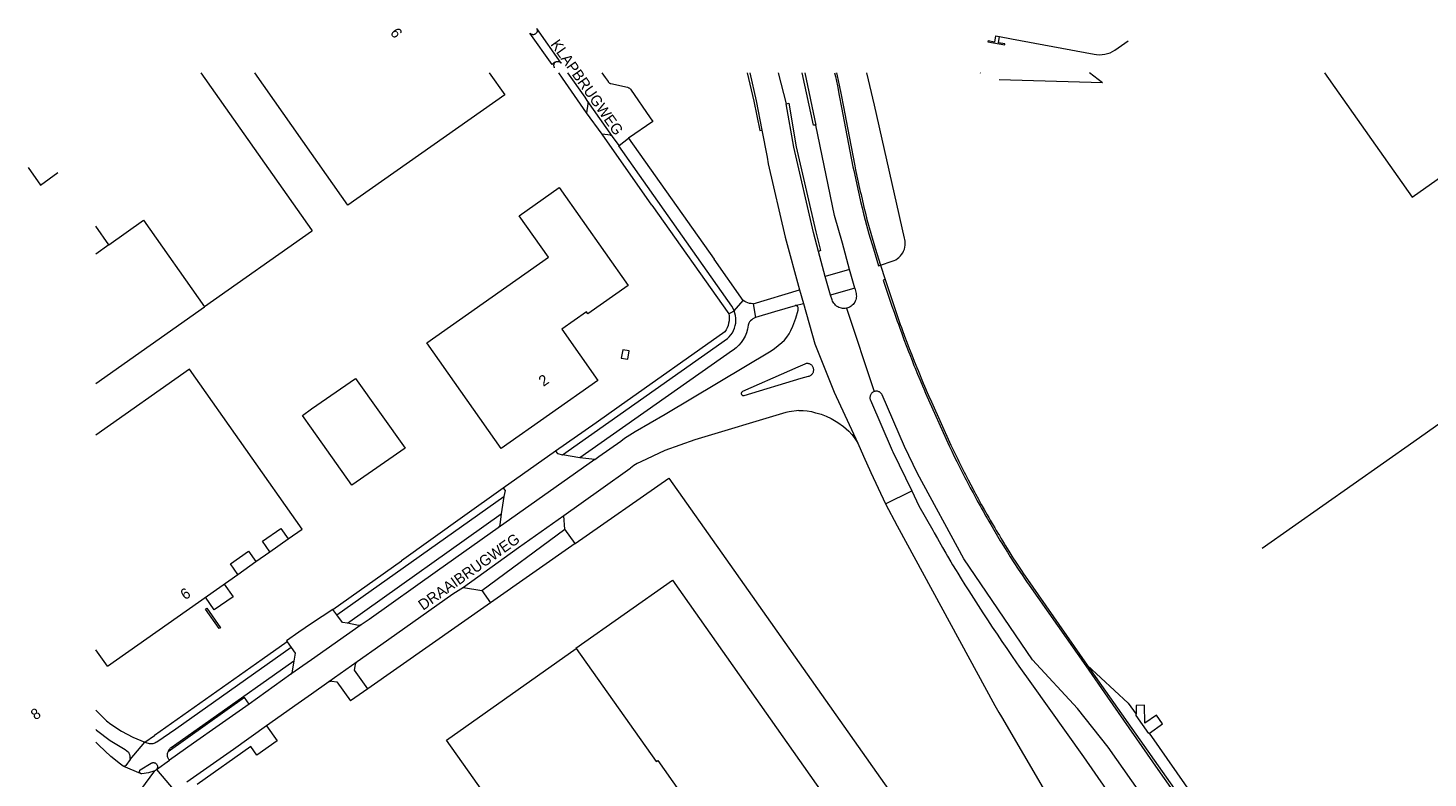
# Model space of a CAD drawing. Header units: metres. Extents: x 145932 to 146586, y 490286 to 490804.
# Tile 11 of 25: x 145934 to 146259, y 490630 to 490804. Entities that reach past the tile are written whole.
import ezdxf

# ---------------------------------------------------------------- set-up
doc = ezdxf.new("R2010")
doc.units = ezdxf.units.M
doc.header["$MEASUREMENT"] = 0
for name, color, linetype, lineweight in [('af-bs-overig', 8, 'Continuous', 18), ('af-bs-rasterhekwerk', 8, 'hekwerk', 18), ('og-bs-bebouwing', 173, 'Continuous', 18), ('og-bs-gbkn-verharding', 40, 'Continuous', 9), ('og-bs-huisnummer', 9, 'Continuous', 25), ('og-bs-straatnaam', 8, 'Continuous', 25), ('og-bs-water', 153, 'Continuous', 18)]:
    doc.layers.add(name, color=color, linetype=linetype, lineweight=lineweight)
doc.styles.add('rtw_iso', font='iso-rtw.shx')
doc.linetypes.add('hekwerk', pattern='A,7,-1.5,[1,RTW.shx,S=0.75,R=0,X=0,Y=0],-1.5', length=10)

msp = doc.modelspace()

# ---------------------------------------------------------------- linework, layer by layer
at = {"layer": 'af-bs-overig'}
msp.add_line((146183.64, 490791.52), (146159.647, 490792.212), dxfattribs=at)
for points in [[(146155.223, 490793.841), (146155.316, 490793.766)], [(146183.64, 490791.52), (146180.656, 490793.841)]]:
    msp.add_lwpolyline(points, dxfattribs=at)
at = {"layer": 'af-bs-rasterhekwerk'}
msp.add_line((146041.513, 490670.77), (146013.048, 490650.836), dxfattribs=at)
for points in [[(146220.69, 490683.47), (146255.949, 490708.28), (146265.452, 490714.967), (146270.494, 490718.505)], [(146061.172, 490684.538), (146082.921, 490699.769), (146096.201, 490681.025), (146150.073, 490604.622), (146150.768, 490601.118), (146082.469, 490552.833), (146074.741, 490547.447)]]:
    msp.add_lwpolyline(points, dxfattribs=at)
at = {"layer": 'og-bs-bebouwing'}
for p, q in [((145974.301, 490793.841), (146000, 490757.39)), ((146000, 490775.093), (145986.819, 490793.841)), ((145952.929, 490753.904), (145949.895, 490758.207)), ((146000, 490757.023), (145975.174, 490739.52)), ((145997.869, 490714.317), (146000, 490715.8)), ((146000, 490711.311), (145997.869, 490714.317)), ((145990.348, 490682.658), (145994.558, 490685.622)), ((145982.868, 490677.391), (145987.086, 490680.362)), ((145952.606, 490656.082), (145949.895, 490659.93))]:
    msp.add_line(p, q, dxfattribs=at)
for points in [[(146041.259, 490793.841), (146044.845, 490788.739), (146008.42, 490763.116), (146000, 490775.093)], [(146235.231, 490793.841), (146255.537, 490764.998), (146287.962, 490787.864), (146290.919, 490783.657), (146296.846, 490787.832)], [(145934.159, 490771.849), (145937.023, 490767.787), (145941.109, 490770.668)], [(145952.929, 490753.904), (145961.014, 490759.604), (145975.174, 490739.52)], [(146000, 490757.39), (146000.173, 490757.145), (146000, 490757.023)], [(145952.929, 490753.904), (145949.895, 490751.765)], [(145949.895, 490721.698), (145975.174, 490739.52)], [(145952.606, 490656.082), (145982.868, 490677.391), (145981.141, 490679.843), (145985.36, 490682.813), (145987.086, 490680.362), (145990.348, 490682.658), (145988.62, 490685.11), (145992.829, 490688.076), (145994.558, 490685.622), (145997.819, 490687.927), (145971.68, 490725.04), (145949.895, 490709.686)], [(146000, 490715.8), (146010.206, 490722.904), (146021.704, 490706.683), (146009.367, 490698.096), (146000, 490711.311)], [(146061.435, 490660.219), (146061.373, 490660.301), (146083.779, 490676.087), (146125.828, 490616.426), (146114.615, 490608.523), (146115.191, 490607.706), (146124.83, 490614.52), (146131.091, 490605.642), (146118.799, 490596.974), (146112.071, 490606.515), (146088.629, 490590.142)], [(145979.719, 490675.174), (145981.786, 490672.226), (145977.407, 490669.143), (145975.346, 490672.094)], [(146049.9, 490612.724), (146031.354, 490638.934), (146061.435, 490660.219)], [(146061.435, 490660.219), (146080.02, 490633.948), (146080.388, 490634.207), (146093.81, 490615.184), (146096.465, 490617.057), (146098.637, 490613.976), (146095.983, 490612.103), (146096.525, 490611.336), (146096.802, 490611.557), (146096.93, 490611.377), (146081.347, 490600.466), (146088.629, 490590.142)]]:
    msp.add_lwpolyline(points, dxfattribs=at)
for points in [[(146058.135, 490734.298), (146066.478, 490722.453), (146044.019, 490706.637), (146026.769, 490731.158), (146054.981, 490751.042), (146048.203, 490760.661), (146057.52, 490767.22), (146073.497, 490744.478), (146064.176, 490737.894), (146063.866, 490738.336)], [(146073.75, 490729.285), (146072.263, 490729.542), (146071.927, 490727.603), (146073.413, 490727.345)], [(145975.653, 490669.559), (145978.821, 490665.021), (145978.535, 490664.819), (145975.366, 490669.357)]]:
    msp.add_lwpolyline(points, close=True, dxfattribs=at)
at = {"layer": 'og-bs-gbkn-verharding'}
for p, q in [((146055.83, 490795.782), (146050.711, 490803.045)), ((146057.97, 490796.08), (146052.279, 490804.13)), ((146158.804, 490802.43), (146159.703, 490802.25)), ((146157.06, 490801.01), (146160.95, 490800.32)), ((146056.55, 490796.29), (146055.83, 490795.782)), ((146063.86, 490784.58), (146058.277, 490792.614)), ((146069.897, 490779.06), (146064.019, 490787.39)), ((146067.44, 490779.6), (146063.86, 490784.58)), ((146079.04, 490763.13), (146067.44, 490779.6)), ((146071.4, 490776.95), (146069.897, 490779.06)), ((146071.4, 490776.95), (146073.57, 490778.65)), ((146073.57, 490778.65), (146093.458, 490750.585)), ((146079.04, 490763.13), (146096.86, 490737.86)), ((146100.25, 490741), (146093.458, 490750.585)), ((146119.26, 490746.57), (146117.68, 490752.37)), ((146124.94, 490748.18), (146119.26, 490746.57)), ((146126.12, 490743.86), (146124.94, 490748.18)), ((146132.108, 490749.201), (146133.184, 490745.872)), ((146120.5, 490742.2), (146119.26, 490746.57)), ((146098.119, 490738.613), (146100.25, 490741)), ((146102.56, 490740.22), (146113.28, 490743.5)), ((146113.28, 490743.5), (146114.192, 490740.324)), ((146126.12, 490743.86), (146120.5, 490742.2)), ((146096.86, 490737.86), (146098.119, 490738.613)), ((146102.56, 490740.22), (146103.08, 490737.06)), ((146112.321, 490739.787), (146114.192, 490740.324)), ((146124.21, 490739.206), (146130.644, 490719.856)), ((146056.67, 490706.02), (146044.5, 490697.44)), ((146062.279, 490704.47), (146058.229, 490705.19)), ((146065.739, 490704.06), (146043.34, 490688.24)), ((146065.739, 490704.06), (146062.279, 490704.47)), ((146005.896, 490667.996), (146044.62, 490695.48)), ((146044.62, 490695.48), (146043.99, 490691.43)), ((146133.238, 490693.81), (146139.373, 490696.772)), ((146008.37, 490666.06), (146043.99, 490691.43)), ((146058.83, 490687.91), (146058.61, 490691.03)), ((146039.51, 490673.65), (146058.83, 490687.91)), ((146061.172, 490684.538), (146058.83, 490687.91)), ((146061.172, 490684.538), (146041.513, 490670.77)), ((146004.92, 490669.28), (146020.847, 490680.546)), ((146035.25, 490674.39), (146039.51, 490673.65)), ((146039.51, 490673.65), (146041.513, 490670.77)), ((146004.92, 490669.28), (146000, 490665.975)), ((146005.896, 490667.996), (146004.92, 490669.28)), ((146011.53, 490665.67), (146000, 490657.579)), ((145994.342, 490661.733), (145995.247, 490660.444)), ((146000, 490657.579), (145995.2, 490654.21)), ((146010.592, 490657.135), (146003.996, 490652.475)), ((146180.08, 490656.37), (146213.85, 490608.46)), ((145995.2, 490654.21), (145985.488, 490647.302)), ((146003.996, 490652.475), (146000, 490649.613)), ((146013.048, 490650.836), (146009.031, 490648.032)), ((145961.314, 490638.473), (145963.57, 490639.977)), ((145957.845, 490634.461), (145961.314, 490638.473)), ((145963.989, 490632.086), (145967.031, 490634.256)), ((145953.244, 490617.762), (145963.622, 490631.824)), ((145956.344, 490632.855), (145960.199, 490631.259)), ((145963.989, 490632.086), (145968.351, 490626.977))]:
    msp.add_line(p, q, dxfattribs=at)
for points in [[(146052.279, 490804.13), (146052.325, 490804.041), (146052.362, 490803.948), (146052.389, 490803.852), (146052.406, 490803.753), (146052.412, 490803.653), (146052.407, 490803.553), (146052.393, 490803.454), (146052.368, 490803.357), (146052.333, 490803.263), (146052.288, 490803.173), (146052.234, 490803.089), (146052.172, 490803.011), (146052.102, 490802.939), (146052.025, 490802.875), (146051.941, 490802.82), (146051.853, 490802.774), (146051.76, 490802.737), (146051.663, 490802.71), (146051.564, 490802.693), (146051.464, 490802.687), (146051.364, 490802.692), (146051.265, 490802.706), (146051.168, 490802.731), (146051.075, 490802.766), (146050.985, 490802.811), (146050.9, 490802.865), (146050.822, 490802.927), (146050.751, 490802.997), (146050.711, 490803.045)], [(146158.804, 490802.43), (146158.55, 490800.97), (146157.09, 490801.24), (146157.06, 490801.01)], [(146160.95, 490800.32), (146160.98, 490800.54), (146159.51, 490800.79), (146159.703, 490802.25)], [(146056.55, 490796.29), (146056.487, 490796.232), (146056.42, 490796.158), (146056.36, 490796.076), (146056.31, 490795.989), (146056.269, 490795.897), (146056.238, 490795.802), (146056.217, 490795.704), (146056.207, 490795.604), (146056.207, 490795.503), (146056.217, 490795.403), (146056.238, 490795.305), (146056.269, 490795.209), (146056.31, 490795.117), (146056.36, 490795.03)], [(146056.55, 490796.29), (146056.633, 490796.35), (146056.721, 490796.401), (146056.815, 490796.442), (146056.912, 490796.474), (146057.012, 490796.495), (146057.113, 490796.505), (146057.216, 490796.505), (146057.317, 490796.495), (146057.417, 490796.473), (146057.514, 490796.441), (146057.607, 490796.4), (146057.696, 490796.349), (146057.778, 490796.289), (146057.854, 490796.22), (146057.922, 490796.144), (146057.97, 490796.08)], [(146058.277, 490792.614), (146057.425, 490793.841)], [(146064.019, 490787.39), (146063.499, 490788.17), (146059.526, 490793.841)], [(146067.413, 490793.841), (146068.16, 490792.78), (146068.86, 490791.8), (146068.909, 490791.72), (146068.966, 490791.645), (146069.031, 490791.577), (146069.102, 490791.516), (146069.18, 490791.462), (146069.263, 490791.417), (146069.349, 490791.381), (146069.46, 490791.35), (146073.38, 490790.47), (146073.492, 490790.436), (146073.6, 490790.391), (146073.702, 490790.335), (146073.798, 490790.268), (146073.886, 490790.192), (146073.966, 490790.107), (146074.04, 490790.01), (146078.62, 490783.38), (146079.21, 490782.54), (146073.57, 490778.65)], [(146101.138, 490793.841), (146102.7, 490787.23), (146104.08, 490780.45), (146104.59, 490780.56)], [(146101.734, 490793.841), (146103.25, 490787.32), (146104.59, 490780.56)], [(146108.375, 490793.841), (146110.24, 490786.64)], [(146117.11, 490781.72), (146116.57, 490781.67), (146113.944, 490793.841)], [(146114.564, 490793.841), (146117.11, 490781.72)], [(146121.436, 490793.841), (146121.63, 490792.99), (146122.102, 490790.783), (146122.543, 490788.569), (146123.05, 490785.794), (146124.014, 490780.878), (146125.712, 490772.052), (146125.894, 490771.159), (146126.044, 490770.438), (146126.349, 490768.996), (146126.505, 490768.275), (146126.822, 490766.836), (146126.983, 490766.117), (146127.147, 490765.399), (146127.479, 490763.963), (146127.82, 490762.529), (146128.168, 490761.097), (146128.524, 490759.667), (146129.416, 490756.452), (146130.458, 490752.95), (146131.676, 490749.042), (146132.108, 490749.201)], [(146121.904, 490793.841), (146122.062, 490793.149), (146122.534, 490790.942), (146122.975, 490788.728), (146123.482, 490785.953), (146124.446, 490781.037), (146126.144, 490772.211), (146126.326, 490771.318), (146126.628, 490769.875), (146126.781, 490769.155), (146126.937, 490768.434), (146127.095, 490767.715), (146127.254, 490766.995), (146127.415, 490766.276), (146127.579, 490765.558), (146127.911, 490764.122), (146128.081, 490763.405), (146128.252, 490762.688), (146128.6, 490761.256), (146128.956, 490759.826), (146129.848, 490756.611), (146130.89, 490753.109), (146132.108, 490749.201)], [(146132.108, 490749.201), (146134.81, 490750.09), (146135.241, 490750.254), (146135.652, 490750.461), (146136.039, 490750.711), (146136.398, 490750.999), (146136.725, 490751.324), (146137.016, 490751.681), (146137.268, 490752.066), (146137.479, 490752.476), (146137.645, 490752.905), (146137.766, 490753.35), (146137.84, 490753.805), (146137.866, 490754.265), (146137.843, 490754.725), (146137.773, 490755.18), (146137.71, 490755.44), (146130.75, 490786.31), (146128.954, 490793.841)], [(146064.019, 490787.39), (146064.078, 490787.276), (146064.125, 490787.157), (146064.159, 490787.034), (146064.18, 490786.908), (146064.188, 490786.78), (146064.182, 490786.652), (146064.18, 490786.63), (146063.86, 490784.58)], [(146110.24, 490786.64), (146110.81, 490786.78), (146112.56, 490776.69), (146117.06, 490756.92), (146118.21, 490752.61), (146117.68, 490752.37)], [(146117.68, 490752.37), (146116.51, 490756.77), (146111.99, 490776.58), (146110.24, 490786.64)], [(146104.59, 490780.56), (146105.76, 490774.23), (146106.027, 490772.693), (146109.99, 490755.69), (146113.28, 490743.5), (146114.192, 490740.324), (146116.892, 490730.934), (146121.373, 490719.735), (146126.82, 490707.84), (146128.14, 490704.84), (146129.86, 490701.09), (146133.238, 490693.81)], [(146124.94, 490748.18), (146123.3, 490754.26), (146121.46, 490760.73), (146117.11, 490781.72)], [(146069.897, 490779.06), (146069.867, 490779.095), (146069.804, 490779.155), (146069.735, 490779.207), (146069.661, 490779.253), (146069.582, 490779.29), (146069.501, 490779.319), (146069.416, 490779.339), (146067.44, 490779.6)], [(146098.119, 490738.613), (146097.866, 490739.145), (146097.559, 490739.648), (146071.33, 490776.89), (146071.4, 490776.95)], [(146133.184, 490745.872), (146132.753, 490745.706), (146134.771, 490739.695), (146135.258, 490738.282), (146135.753, 490736.871), (146136.003, 490736.167), (146136.255, 490735.463), (146136.509, 490734.76), (146137.023, 490733.356), (146137.282, 490732.655), (146137.544, 490731.955), (146138.072, 490730.557), (146138.608, 490729.161), (146138.879, 490728.465), (146139.426, 490727.074), (146139.883, 490725.929), (146140.159, 490725.247), (146140.716, 490723.884), (146141.281, 490722.525), (146141.854, 490721.168), (146142.143, 490720.491), (146142.585, 490719.464), (146148.065, 490707.271), (146148.357, 490706.654), (146148.652, 490706.038), (146149.245, 490704.808), (146149.846, 490703.582), (146150.454, 490702.36), (146150.761, 490701.75), (146151.38, 490700.533), (146151.692, 490699.926), (146152.006, 490699.319), (146152.639, 490698.11), (146152.958, 490697.506), (146153.602, 490696.302), (146153.927, 490695.701), (146154.581, 490694.503), (146155.242, 490693.308), (146155.575, 490692.712), (146155.91, 490692.117), (146156.586, 490690.931), (146156.926, 490690.339), (146157.268, 490689.748), (146157.702, 490689.003), (146158.328, 490687.917), (146158.962, 490686.835), (146159.281, 490686.296), (146159.925, 490685.22), (146160.249, 490684.684), (146160.903, 490683.614)], [(146133.184, 490745.872), (146135.173, 490739.791), (146135.476, 490738.908), (146135.717, 490738.213), (146135.96, 490737.519), (146136.205, 490736.826), (146136.451, 490736.133), (146136.7, 490735.442), (146136.95, 490734.75), (146137.202, 490734.06), (146137.712, 490732.68), (146138.23, 490731.304), (146138.783, 490729.869), (146139.358, 490728.396), (146139.941, 490726.927), (146140.531, 490725.461), (146140.829, 490724.729), (146141.129, 490723.998), (146141.734, 490722.537), (146142.039, 490721.808), (146142.347, 490721.08), (146142.966, 490719.626), (146143.279, 490718.9), (146143.91, 490717.451), (146148.473, 490707.433), (146148.854, 490706.623), (146149.144, 490706.014), (146149.729, 490704.798), (146150.024, 490704.191), (146150.321, 490703.585), (146150.92, 490702.376), (146151.222, 490701.772), (146151.526, 490701.17), (146151.832, 490700.569), (146152.449, 490699.368), (146153.073, 490698.172), (146153.514, 490697.338), (146153.843, 490696.722), (146154.174, 490696.107), (146154.841, 490694.88), (146155.515, 490693.656), (146156.196, 490692.437), (146156.884, 490691.221), (146157.23, 490690.615), (146157.579, 490690.01), (146158.281, 490688.802), (146158.634, 490688.2), (146158.989, 490687.599), (146159.346, 490686.998), (146159.705, 490686.399)], [(146102.56, 490740.22), (146102.463, 490740.221), (146102.067, 490740.252), (146101.676, 490740.323), (146101.295, 490740.435), (146100.927, 490740.587), (146100.578, 490740.776), (146100.25, 490741)], [(146124.21, 490739.206), (146123.913, 490739.159), (146123.612, 490739.144), (146123.311, 490739.161), (146123.014, 490739.209), (146122.723, 490739.288), (146122.442, 490739.396), (146122.174, 490739.534), (146121.922, 490739.698), (146121.688, 490739.889), (146121.476, 490740.102), (146121.287, 490740.337), (146121.123, 490740.59), (146120.987, 490740.859), (146120.88, 490741.14), (146120.5, 490742.2)], [(146126.12, 490743.86), (146126.43, 490742.64), (146126.436, 490742.613), (146126.482, 490742.316), (146126.497, 490742.015), (146126.481, 490741.714), (146126.433, 490741.417), (146126.354, 490741.126), (146126.245, 490740.845), (146126.108, 490740.577), (146125.943, 490740.325), (146125.753, 490740.091), (146125.539, 490739.879), (146125.305, 490739.69), (146125.052, 490739.526), (146124.783, 490739.39), (146124.502, 490739.283), (146124.21, 490739.206)], [(146058.229, 490705.19), (146096.57, 490732.18), (146096.998, 490732.585), (146097.381, 490733.033), (146097.715, 490733.518), (146097.996, 490734.036), (146098.222, 490734.58), (146098.39, 490735.145), (146098.498, 490735.724), (146098.544, 490736.311), (146098.529, 490736.9), (146098.453, 490737.485), (146098.316, 490738.058), (146098.119, 490738.613)], [(146065.739, 490704.06), (146066.7, 490704.76), (146071.81, 490708.37), (146072.692, 490709.02), (146075.15, 490710.57), (146082.08, 490714.63), (146106.71, 490729.29), (146107.486, 490729.829), (146109.2, 490731.22), (146109.793, 490731.802), (146110.37, 490732.495), (146110.87, 490733.243), (146111.29, 490734.04), (146111.78, 490735.051), (146112.476, 490736.854), (146112.98, 490738.72), (146113, 490738.802), (146113.018, 490738.921), (146113.023, 490739.042), (146113.016, 490739.162), (146112.996, 490739.281), (146112.964, 490739.398), (146112.915, 490739.52), (146112.888, 490739.567), (146112.856, 490739.611), (146112.82, 490739.651), (146112.78, 490739.688), (146112.736, 490739.72), (146112.69, 490739.747), (146112.64, 490739.769), (146112.589, 490739.786), (146112.536, 490739.797), (146112.482, 490739.803), (146112.428, 490739.803), (146112.374, 490739.798), (146112.321, 490739.787)], [(146096.86, 490737.86), (146096.93, 490737.403), (146096.961, 490736.843), (146096.934, 490736.283), (146096.848, 490735.728), (146096.705, 490735.186), (146096.506, 490734.662), (146096.254, 490734.161), (146095.95, 490733.69), (146071.39, 490716.35)], [(146112.321, 490739.787), (146112.27, 490739.77), (146107.46, 490738.33), (146103.08, 490737.06)], [(146114.192, 490740.324), (146116.892, 490730.934), (146121.373, 490719.735), (146126.82, 490707.84)], [(146103.08, 490737.06), (146102.766, 490736.914), (146102.47, 490736.736), (146102.193, 490736.527), (146101.94, 490736.291), (146101.713, 490736.03), (146101.514, 490735.747), (146101.34, 490735.29), (146101.21, 490734.33), (146100.97, 490733.506), (146100.645, 490732.711), (146100.239, 490731.955), (146099.756, 490731.245), (146099.202, 490730.59), (146098.582, 490729.996), (146097.903, 490729.47), (146097.74, 490729.36), (146062.279, 490704.47)], [(146115.39, 490723.41), (146115.541, 490723.447), (146115.688, 490723.5), (146115.828, 490723.568), (146115.961, 490723.65), (146116.084, 490723.746), (146116.196, 490723.854), (146116.296, 490723.973), (146116.384, 490724.102), (146116.458, 490724.239), (146116.516, 490724.383), (146116.56, 490724.533), (146116.587, 490724.686), (146116.598, 490724.842), (146116.593, 490724.998), (146116.572, 490725.152), (146116.535, 490725.303), (146116.482, 490725.45), (146116.414, 490725.59), (146116.332, 490725.722), (146116.236, 490725.846), (146116.128, 490725.958), (146116.009, 490726.058), (146115.88, 490726.146), (146115.743, 490726.219), (146115.599, 490726.278), (146115.449, 490726.322), (146115.296, 490726.349), (146115.14, 490726.36), (146114.985, 490726.355), (146114.83, 490726.334), (146114.679, 490726.297), (146114.532, 490726.244), (146114.5, 490726.23), (146112.91, 490725.52), (146110.95, 490724.64), (146100.043, 490719.83), (146099.998, 490719.805), (146099.957, 490719.775), (146099.918, 490719.741), (146099.883, 490719.703), (146099.853, 490719.662), (146099.827, 490719.618), (146099.805, 490719.572), (146099.789, 490719.523), (146099.778, 490719.473), (146099.772, 490719.422), (146099.772, 490719.371), (146099.776, 490719.32), (146099.786, 490719.27)], [(146099.786, 490719.27), (146099.802, 490719.221), (146099.822, 490719.174), (146099.847, 490719.129), (146099.877, 490719.087), (146099.911, 490719.049), (146099.948, 490719.014), (146099.99, 490718.984), (146100.034, 490718.958), (146100.08, 490718.936), (146100.129, 490718.92), (146100.179, 490718.909), (146100.23, 490718.903), (146100.281, 490718.902), (146100.332, 490718.907), (146100.382, 490718.917), (146100.431, 490718.932), (146100.45, 490718.94), (146113.66, 490722.93), (146115.39, 490723.41)], [(146130.644, 490719.856), (146130.5, 490719.798), (146130.362, 490719.725), (146130.233, 490719.637), (146130.114, 490719.537), (146130.005, 490719.425), (146129.91, 490719.302), (146129.827, 490719.17), (146129.759, 490719.03), (146129.706, 490718.884), (146129.668, 490718.733), (146129.646, 490718.579), (146129.641, 490718.423), (146129.652, 490718.268), (146129.679, 490718.114), (146129.722, 490717.964), (146129.78, 490717.82), (146134.85, 490706.19), (146134.975, 490705.881), (146139.373, 490696.772)], [(146241.275, 490557.294), (146184.95, 490637.26), (146177.88, 490646.26), (146167.41, 490657.58), (146151.42, 490681.01), (146140.71, 490700.81), (146137.65, 490707.11), (146132.49, 490719.05), (146132.477, 490719.078), (146132.404, 490719.216), (146132.317, 490719.345), (146132.217, 490719.464), (146132.105, 490719.572), (146131.982, 490719.668), (146131.85, 490719.751), (146131.71, 490719.819), (146131.564, 490719.872), (146131.413, 490719.91), (146131.258, 490719.931), (146131.103, 490719.937), (146130.947, 490719.926), (146130.794, 490719.899), (146130.644, 490719.856)], [(146071.39, 490716.35), (146066.1, 490712.61), (146056.67, 490706.02)], [(146113.15, 490715.45), (146110.917, 490715.164), (146110.15, 490715.01), (146089.029, 490708.67), (146082.064, 490706.189), (146076.42, 490703.54), (146075.589, 490703.135), (146074.804, 490702.645), (146074.075, 490702.076), (146073.89, 490701.91), (146067.17, 490697.14), (146058.61, 490691.03)], [(146113.15, 490715.45), (146114.128, 490715.476), (146115.103, 490715.4), (146116.064, 490715.222), (146117.002, 490714.944), (146117.07, 490714.92), (146118.3, 490714.601), (146119.49, 490714.155), (146120.627, 490713.587), (146122.224, 490712.659), (146123.526, 490711.707), (146124.721, 490710.624), (146125.44, 490709.85), (146126, 490709.18), (146126.486, 490708.455), (146126.82, 490707.84)], [(146056.67, 490706.02), (146057.11, 490705.43), (146058.229, 490705.19)], [(146044.5, 490697.44), (146035.06, 490690.7), (146020.847, 490680.546)], [(146044.5, 490697.44), (146044.95, 490696.89), (146044.62, 490695.48)], [(146139.373, 490696.772), (146141.038, 490693.326), (146144.249, 490687.633), (146144.567, 490687.061), (146145.328, 490685.707), (146145.712, 490685.031), (146146.483, 490683.682), (146147.262, 490682.338), (146147.653, 490681.667), (146148.442, 490680.328), (146148.839, 490679.66), (146149.638, 490678.328), (146150.04, 490677.663), (146150.85, 490676.337), (146151.666, 490675.015), (146152.592, 490673.558), (146153.671, 490671.873), (146154.213, 490671.032), (146154.757, 490670.192), (146155.85, 490668.516), (146156.949, 490666.844), (146157.501, 490666.01), (146158.055, 490665.177), (146159.168, 490663.514), (146160.287, 490661.856), (146161.413, 490660.202), (146162.546, 490658.552), (146163.685, 490656.907), (146164.257, 490656.087), (146165.406, 490654.448), (146165.983, 490653.631), (146167.142, 490652), (146179.237, 490635.083), (146184.481, 490627.484)], [(146133.238, 490693.81), (146135.95, 490688.688), (146158.69, 490646.942), (146159.609, 490645.353), (146160.191, 490644.353), (146176.036, 490617.183)], [(146058.61, 490691.03), (146048.049, 490683.6), (146035.25, 490674.39)], [(146043.99, 490691.43), (146043.72, 490688.91), (146043.701, 490688.806), (146043.672, 490688.704), (146043.631, 490688.606), (146043.581, 490688.512), (146043.522, 490688.425), (146043.453, 490688.344), (146043.377, 490688.27), (146043.34, 490688.24)], [(146043.34, 490688.24), (146029.21, 490678.24), (146013.35, 490666.97), (146011.53, 490665.67)], [(146159.705, 490686.399), (146160.065, 490685.801), (146160.428, 490685.204), (146160.791, 490684.608), (146161.157, 490684.013), (146161.524, 490683.419), (146161.893, 490682.826), (146162.636, 490681.643), (146163.01, 490681.053), (146163.386, 490680.464), (146164.142, 490679.29), (146164.905, 490678.12), (146165.289, 490677.537), (146165.675, 490676.955), (146180.08, 490656.37)], [(146160.903, 490683.614), (146161.564, 490682.549), (146161.897, 490682.018), (146162.231, 490681.488), (146162.906, 490680.431), (146163.245, 490679.905), (146163.93, 490678.854), (146164.621, 490677.808), (146164.969, 490677.287), (146165.67, 490676.248), (146166.023, 490675.73), (146166.607, 490674.881), (146179.778, 490656.145), (146184.78, 490648.89), (146196.5, 490632.15), (146207.32, 490616.68), (146218.902, 490600.332)], [(146035.25, 490674.39), (146032.84, 490672.83), (146016.12, 490660.98), (146010.592, 490657.135)], [(146000, 490665.975), (145997.03, 490663.98), (145994.168, 490661.98), (145994.342, 490661.733)], [(146008.37, 490666.06), (146007.21, 490666.266), (146005.896, 490667.996)], [(146011.53, 490665.67), (146011.428, 490665.623), (146011.323, 490665.587), (146011.213, 490665.563), (146011.102, 490665.549), (146010.991, 490665.548), (146010.879, 490665.558), (146008.37, 490666.06)], [(145995.247, 490660.444), (145968.482, 490641.474), (145964.072, 490638.487), (145963.852, 490638.353), (145963.62, 490638.242), (145963.377, 490638.157), (145963.127, 490638.097), (145962.872, 490638.064), (145962.615, 490638.058), (145962.358, 490638.078), (145962.105, 490638.126), (145961.858, 490638.199), (145961.621, 490638.298), (145961.395, 490638.421), (145961.314, 490638.473)], [(145994.342, 490661.733), (145988.56, 490657.61), (145963.57, 490639.977)], [(145995.247, 490660.444), (145996.174, 490659.124), (145995.871, 490657.228)], [(145995.871, 490657.228), (145976.611, 490643.639), (145967.375, 490637.152), (145967.34, 490637.129), (145967.207, 490637.03), (145967.085, 490636.917), (145966.975, 490636.792), (145966.88, 490636.656), (145966.799, 490636.511), (145966.733, 490636.359), (145966.684, 490636.2)], [(145995.871, 490657.228), (145995.444, 490654.555), (145995.2, 490654.21)], [(146013.048, 490650.836), (146010.008, 490655.204), (146010.209, 490656.498), (146010.22, 490656.545), (146010.233, 490656.591), (146010.264, 490656.681), (146010.303, 490656.768), (146010.349, 490656.852), (146010.402, 490656.932), (146010.462, 490657.006), (146010.527, 490657.076), (146010.592, 490657.135)], [(146180.08, 490656.37), (146189.64, 490647.51), (146191.455, 490644.942)], [(146003.996, 490652.475), (146004.129, 490652.551), (146004.211, 490652.588), (146004.318, 490652.622), (146004.421, 490652.644), (146004.512, 490652.654), (146004.604, 490652.657), (146004.696, 490652.652), (146004.735, 490652.648), (146005.881, 490652.486), (146009.031, 490648.032)], [(145985.488, 490647.302), (145984.462, 490648.812), (145966.684, 490636.2)], [(145985.488, 490647.302), (145978.52, 490642.39), (145972.573, 490638.195), (145967.031, 490634.256)], [(146000, 490649.613), (145996.89, 490647.42), (145989.571, 490642.236)], [(146194.537, 490640.534), (146197.595, 490642.681), (146196.165, 490644.761), (146193.48, 490642.866), (146193.432, 490647.021), (146191.506, 490646.989), (146191.455, 490644.942)], [(145949.895, 490645.91), (145952.349, 490643.446), (145953.355, 490642.66), (145955.857, 490640.988), (145958.519, 490639.588), (145961.314, 490638.473)], [(146194.537, 490640.534), (146194.403, 490640.44), (146191.448, 490644.648), (146191.455, 490644.942)], [(146213.85, 490608.46), (146209.21, 490619.56), (146194.537, 490640.534), (146194.403, 490640.44), (146191.448, 490644.648), (146191.455, 490644.942)], [(145949.895, 490641.396), (145950.057, 490641.251), (145953.252, 490638.822), (145956.683, 490636.74), (145957.519, 490636.129), (145957.6, 490635.938), (145957.719, 490635.58), (145957.8, 490635.212), (145957.842, 490634.838), (145957.845, 490634.461)], [(145989.571, 490642.236), (145981.84, 490636.76), (145971.065, 490629.156)], [(145989.571, 490642.236), (145992.027, 490638.785), (145987.328, 490635.477), (145985.908, 490637.488), (145973.408, 490628.66)], [(145956.344, 490632.855), (145956.303, 490632.87), (145956.259, 490632.891), (145955.605, 490633.317), (145953.417, 490635.109), (145950.607, 490637.779), (145949.895, 490638.485)], [(145957.845, 490634.461), (145956.867, 490633.039), (145956.837, 490633), (145956.804, 490632.965), (145956.767, 490632.933), (145956.726, 490632.905), (145956.684, 490632.881), (145956.638, 490632.862), (145956.591, 490632.848), (145956.543, 490632.839), (145956.495, 490632.835), (145956.446, 490632.836), (145956.397, 490632.843), (145956.349, 490632.854), (145956.344, 490632.855)], [(145960.199, 490631.259), (145960.167, 490631.294), (145960.138, 490631.333), (145960.113, 490631.375), (145960.093, 490631.419), (145960.077, 490631.465), (145960.067, 490631.512), (145960.061, 490631.561), (145960.061, 490631.609), (145960.065, 490631.658), (145960.075, 490631.705), (145960.086, 490631.742), (145960.104, 490631.817), (145960.13, 490631.889), (145960.163, 490631.958), (145960.203, 490632.024), (145960.221, 490632.049), (145962.79, 490633.58), (145962.878, 490633.625), (145962.971, 490633.661), (145963.067, 490633.687), (145963.165, 490633.703), (145963.264, 490633.708), (145963.363, 490633.703), (145963.461, 490633.688), (145963.557, 490633.662), (145963.65, 490633.627), (145963.738, 490633.582), (145963.822, 490633.528), (145963.899, 490633.466), (145963.97, 490633.396), (145964.032, 490633.319), (145964.086, 490633.236), (145964.132, 490633.147), (145964.174, 490633.034)], [(145967.031, 490634.256), (145966.993, 490634.296), (145966.876, 490634.44), (145966.774, 490634.595), (145966.69, 490634.76), (145966.623, 490634.933), (145966.574, 490635.111), (145966.544, 490635.294), (145966.534, 490635.479), (145966.543, 490635.664), (145966.571, 490635.848), (145966.618, 490636.027), (145966.684, 490636.2)], [(145963.622, 490631.824), (145962.118, 490631.336), (145960.553, 490631.127), (145960.504, 490631.126), (145960.456, 490631.131), (145960.409, 490631.141), (145960.362, 490631.155), (145960.318, 490631.174), (145960.275, 490631.198), (145960.236, 490631.226), (145960.199, 490631.259)], [(145963.989, 490632.086), (145963.919, 490632.013), (145963.842, 490631.948), (145963.758, 490631.892), (145963.668, 490631.844), (145963.622, 490631.824)], [(145964.174, 490633.034), (145964.202, 490632.937), (145964.219, 490632.837), (145964.226, 490632.736), (145964.223, 490632.635), (145964.209, 490632.535), (145964.184, 490632.437), (145964.15, 490632.342), (145964.105, 490632.251), (145964.052, 490632.165), (145963.989, 490632.086)]]:
    msp.add_lwpolyline(points, dxfattribs=at)
at = {"layer": 'og-bs-water'}
msp.add_lwpolyline([(146159.703, 490802.25), (146162.511, 490801.713), (146181.75, 490798.19), (146182.263, 490798.098), (146182.903, 490798.046), (146183.544, 490798.061), (146184.181, 490798.142), (146184.806, 490798.29), (146185.411, 490798.502), (146185.992, 490798.776), (146186.54, 490799.11), (146189.619, 490801.244)], dxfattribs=at)

# ---------------------------------------------------------------- texts
at = {"layer": 'og-bs-huisnummer', "style": 'rtw_iso'}
for s, rotation, p in [('6', 305.06361, (146018.14, 490803.15)), ('2', 35.06361, (146053.84, 490720.91)), ('6', 34.82449, (145970.64, 490671.37)), ('8', 34.82449, (145935.89, 490643.47))]:
    msp.add_text(s, height=2.5, rotation=rotation, dxfattribs=at).set_placement(p)
at = {"layer": 'og-bs-straatnaam', "style": 'rtw_iso'}
for s, rotation, p in [('KLAPBRUGWEG', 305.27738, (146055.39, 490800.45)), ('DRAAIBRUGWEG', 35.39271, (146025.9, 490668.94))]:
    msp.add_text(s, height=2.5, rotation=rotation, dxfattribs=at).set_placement(p)

doc.saveas('drawing.dxf')
